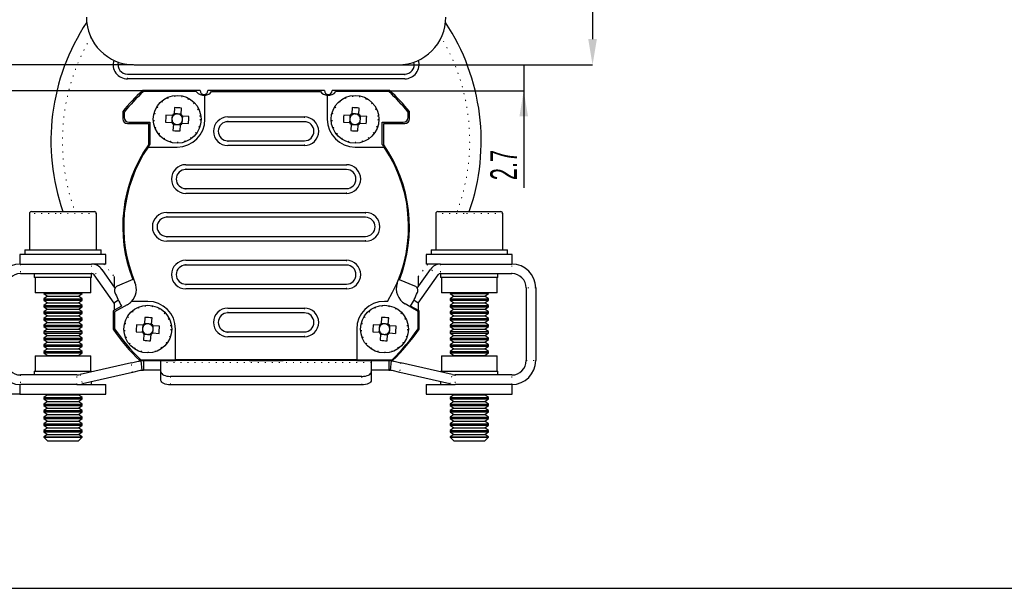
# Model space of a CAD drawing. Header units: millimetres. Extents: x 113 to 1343, y 162 to 690.
# Tile 33 of 46: x 598 to 701, y 458 to 518. Entities that reach past the tile are written whole.
import ezdxf

# ---------------------------------------------------------------- set-up
doc = ezdxf.new("R2010")
doc.units = ezdxf.units.MM
doc.header["$PDSIZE"] = -1
doc.linetypes.add('DOT2', pattern=[0.635, 0, -0.635])
doc.layers.add('LINEE_SOTTILI', color=7, linetype='Continuous')
doc.styles.add('SLDTEXTSTYLE2', font='TXT', dxfattribs={"width": 0.605})
doc.dimstyles.new('SLDDIMSTYLE0', dxfattribs={"dimtxt": 2.8, "dimasz": 2.7, "dimexe": 0, "dimexo": 0.0625, "dimgap": 0.7, "dimtad": 1, "dimrnd": 1e-09, "dimzin": 12, "dimdsep": 46, "dimtxsty": 'SLDTEXTSTYLE2', "dimsah": 1, "dimcen": 0.09, "dimadec": 0, "dimazin": 3, "dimtfac": 1, "dimtdec": 3, "dimtofl": 0, "dimtmove": 0, "dimatfit": 3, "dimfxl": 1, "dimfrac": 2, "dimtolj": 1, "dimtzin": 12, "dimarcsym": 0})
doc.dimstyles.new('SLDDIMSTYLE1', dxfattribs={"dimtxt": 2.8, "dimasz": 2.7, "dimexe": 0, "dimexo": 0.0625, "dimgap": 0.7, "dimtad": 1, "dimlfac": 1.2, "dimrnd": 1e-09, "dimzin": 12, "dimdsep": 46, "dimtxsty": 'SLDTEXTSTYLE2', "dimsah": 1, "dimcen": 0.09, "dimadec": 0, "dimazin": 3, "dimtfac": 1, "dimtdec": 3, "dimtofl": 0, "dimtmove": 0, "dimatfit": 3, "dimfxl": 1, "dimfrac": 2, "dimtolj": 1, "dimtzin": 12, "dimarcsym": 0})
doc.dimstyles.new('SLDDIMSTYLE4', dxfattribs={"dimtxt": 2.8, "dimasz": 2.7, "dimexe": 0, "dimexo": 0.0625, "dimgap": 0.7, "dimtad": 1, "dimrnd": 1e-09, "dimzin": 12, "dimdsep": 46, "dimtxsty": 'SLDTEXTSTYLE2', "dimblk1": 'NONE', "dimsah": 1, "dimcen": 0, "dimadec": 0, "dimazin": 3, "dimtfac": 1, "dimtdec": 3, "dimtmove": 0, "dimatfit": 3, "dimldrblk": 'NONE', "dimfxl": 1, "dimfrac": 2, "dimtolj": 1, "dimtzin": 12, "dimarcsym": 0})

# ---------------------------------------------------------------- blocks, each defined once
blk = doc.blocks.new('*D345')
at = {"layer": 'Defpoints', "color": 0}
for p in [(588.5, 510.35), (610.92, 510.35), (598.11, 478.6)]:
    blk.add_point(p, dxfattribs=at)
at = {"layer": 'LINEE_SOTTILI', "color": 0, "lineweight": -2}
for p, q in [((610.85, 510.35), (588.5, 510.35)), ((588.5, 481.3), (588.5, 507.65)), ((598.05, 478.6), (588.5, 478.6))]:
    blk.add_line(p, q, dxfattribs=at)
at = {"layer": 'LINEE_SOTTILI', "color": 0}
for points in [[(588.95, 507.65), (588.05, 507.65), (588.5, 510.35)], [(588.05, 481.3), (588.95, 481.3), (588.5, 478.6)]]:
    blk.add_solid(points, dxfattribs=at)
at = {"layer": 'LINEE_SOTTILI', "color": 0, "insert": (585, 494.48), "char_height": 2.8, "attachment_point": 2, "rotation": 90, "style": 'SLDTEXTSTYLE2'}
blk.add_mtext('\\A1;31.75', dxfattribs=at)
blk = doc.blocks.new('*D346')
at = {"layer": 'Defpoints', "color": 0}
for p in [(588.5, 545.05), (610.06, 545.05), (610.06, 513.05)]:
    blk.add_point(p, dxfattribs=at)
at = {"layer": 'LINEE_SOTTILI', "color": 0, "lineweight": -2}
for p, q in [((610, 545.05), (588.5, 545.05)), ((588.5, 515.75), (588.5, 542.35)), ((610, 513.05), (588.5, 513.05))]:
    blk.add_line(p, q, dxfattribs=at)
at = {"layer": 'LINEE_SOTTILI', "color": 0}
for points in [[(588.95, 542.35), (588.05, 542.35), (588.5, 545.05)], [(588.05, 515.75), (588.95, 515.75), (588.5, 513.05)]]:
    blk.add_solid(points, dxfattribs=at)
at = {"layer": 'LINEE_SOTTILI', "color": 0, "insert": (585, 529.05), "char_height": 2.8, "attachment_point": 2, "rotation": 90, "style": 'SLDTEXTSTYLE2'}
blk.add_mtext('\\A1;32', dxfattribs=at)
blk = doc.blocks.new('*D353')
at = {"layer": 'Defpoints', "color": 0}
for p in [(640.51, 529.25), (637.66, 513.05), (658, 513.05)]:
    blk.add_point(p, dxfattribs=at)
at = {"layer": 'LINEE_SOTTILI', "color": 0, "lineweight": -2}
for p, q in [((640.57, 529.25), (658, 529.25)), ((658, 526.55), (658, 515.75)), ((637.72, 513.05), (658, 513.05))]:
    blk.add_line(p, q, dxfattribs=at)
at = {"layer": 'LINEE_SOTTILI', "color": 0}
for points in [[(658.45, 526.55), (657.55, 526.55), (658, 529.25)], [(657.55, 515.75), (658.45, 515.75), (658, 513.05)]]:
    blk.add_solid(points, dxfattribs=at)
at = {"layer": 'LINEE_SOTTILI', "color": 0, "insert": (654.5, 521.15), "char_height": 2.8, "attachment_point": 2, "rotation": 90, "style": 'SLDTEXTSTYLE2'}
blk.add_mtext('\\A1;16.2', dxfattribs=at)
blk = doc.blocks.new('*D354')
at = {"layer": 'Defpoints', "color": 0}
for p in [(637.66, 513.05), (636.8, 510.35), (650.8, 510.35)]:
    blk.add_point(p, dxfattribs=at)
at = {"layer": 'LINEE_SOTTILI', "color": 0, "lineweight": -2}
for p, q in [((637.72, 513.05), (650.8, 513.05)), ((650.8, 513.05), (650.8, 510.35)), ((636.86, 510.35), (650.8, 510.35)), ((650.8, 510.35), (650.8, 500.17)), ((650.8, 507.65), (650.8, 504.95))]:
    blk.add_line(p, q, dxfattribs=at)
at = {"layer": 'LINEE_SOTTILI', "color": 0}
blk.add_solid([(651.25, 507.65), (650.35, 507.65), (650.8, 510.35)], dxfattribs=at)
at = {"layer": 'LINEE_SOTTILI', "color": 0, "insert": (647.3, 502.56), "char_height": 2.8, "attachment_point": 2, "rotation": 90, "style": 'SLDTEXTSTYLE2'}
blk.add_mtext('\\A1;2.7', dxfattribs=at)
blk = doc.blocks.new('_None')

msp = doc.modelspace()

# ---------------------------------------------------------------- linework, layer by layer
at = {"color": 7, "linetype": 'Continuous', "lineweight": 25}
for p, q in [((610.058, 513.054), (637.658, 513.054)), ((609.353, 512.084), (638.353, 512.084)), ((638.353, 511.584), (609.353, 511.584)), ((616.958, 510.354), (610.916, 510.354)), ((616.558, 510.254), (611.029, 510.254)), ((617.458, 507.354), (617.458, 509.859)), ((629.958, 510.354), (617.758, 510.354)), ((618.158, 510.254), (629.558, 510.254)), ((630.258, 509.859), (630.258, 507.354)), ((636.8, 510.354), (630.758, 510.354)), ((636.687, 510.254), (631.158, 510.254)), ((608.858, 508.169), (608.858, 507.404)), ((609.008, 508.116), (609.008, 507.554)), ((614.039, 507.757), (613.384, 507.799)), ((614.03, 507.758), (614.011, 507.454)), ((614.264, 508.574), (614.223, 507.919)), ((614.527, 507.909), (614.224, 507.928)), ((614.962, 507.882), (614.658, 507.901)), ((614.962, 507.873), (615.003, 508.528)), ((632.639, 507.757), (631.984, 507.799)), ((632.63, 507.758), (632.611, 507.454)), ((632.864, 508.574), (632.823, 507.919)), ((633.127, 507.909), (632.824, 507.928)), ((633.562, 507.882), (633.258, 507.901)), ((633.562, 507.873), (633.603, 508.528)), ((638.708, 507.554), (638.708, 508.116)), ((638.858, 507.404), (638.858, 508.169)), ((609.358, 506.904), (611.558, 506.904)), ((609.508, 507.054), (611.708, 507.054)), ((611.558, 506.904), (611.558, 504.689)), ((611.708, 507.054), (611.708, 504.729)), ((613.338, 507.06), (613.993, 507.019)), ((614.003, 507.323), (613.984, 507.019)), ((614.155, 506.835), (614.113, 506.18)), ((614.154, 506.826), (614.458, 506.807)), ((614.589, 506.799), (614.893, 506.78)), ((614.852, 506.134), (614.893, 506.789)), ((615.077, 506.95), (615.732, 506.909)), ((615.086, 506.95), (615.105, 507.254)), ((615.113, 507.385), (615.132, 507.688)), ((615.778, 507.648), (615.123, 507.689)), ((619.858, 507.604), (627.858, 507.604)), ((627.858, 507.104), (619.858, 507.104)), ((631.938, 507.06), (632.593, 507.019)), ((632.603, 507.323), (632.584, 507.019)), ((632.755, 506.835), (632.713, 506.18)), ((632.754, 506.826), (633.058, 506.807)), ((633.189, 506.799), (633.493, 506.78)), ((633.452, 506.134), (633.493, 506.789)), ((633.677, 506.95), (634.332, 506.909)), ((633.686, 506.95), (633.705, 507.254)), ((633.713, 507.385), (633.732, 507.688)), ((634.378, 507.648), (633.723, 507.689)), ((636.008, 507.054), (638.208, 507.054)), ((636.008, 504.729), (636.008, 507.054)), ((636.158, 506.904), (638.358, 506.904)), ((636.158, 504.689), (636.158, 506.904)), ((619.858, 505.104), (627.858, 505.104)), ((611.518, 504.454), (614.558, 504.454)), ((627.858, 504.604), (619.858, 504.604)), ((633.158, 504.454), (636.199, 504.454)), ((615.458, 502.604), (632.258, 502.604)), ((632.258, 502.104), (615.458, 502.104)), ((615.458, 500.104), (632.258, 500.104)), ((632.258, 499.604), (615.458, 499.604)), ((599.108, 497.504), (599.108, 493.704)), ((599.308, 497.704), (601.951, 497.704)), ((601.951, 497.704), (605.908, 497.704)), ((606.108, 493.704), (606.108, 497.504)), ((613.458, 497.604), (634.258, 497.604)), ((641.608, 497.504), (641.608, 493.704)), ((641.808, 497.704), (644.601, 497.704)), ((644.601, 497.704), (648.408, 497.704)), ((648.608, 493.704), (648.608, 497.504)), ((634.258, 497.104), (613.458, 497.104)), ((613.458, 495.104), (634.258, 495.104)), ((634.258, 494.604), (613.458, 494.604)), ((598.608, 493.704), (598.608, 493.204)), ((598.608, 493.704), (606.608, 493.704)), ((606.608, 493.204), (606.608, 493.704)), ((641.108, 493.704), (641.108, 493.204)), ((641.108, 493.704), (649.108, 493.704)), ((649.108, 493.204), (649.108, 493.704)), ((598.108, 493.204), (598.108, 492.204)), ((607.108, 493.204), (598.108, 493.204)), ((607.108, 492.204), (607.108, 493.204)), ((615.458, 492.604), (632.258, 492.604)), ((640.608, 493.204), (640.608, 492.204)), ((649.608, 493.204), (640.608, 493.204)), ((649.608, 492.204), (649.608, 493.204)), ((598.158, 492.204), (598.108, 492.204)), ((598.158, 492.204), (605.61, 492.204)), ((607.108, 492.204), (605.649, 492.204)), ((606.675, 491.65), (608.048, 489.687)), ((632.258, 492.104), (615.458, 492.104)), ((639.662, 489.679), (641.042, 491.65)), ((642.057, 492.204), (640.608, 492.204)), ((642.107, 492.204), (649.558, 492.204)), ((649.608, 492.204), (649.558, 492.204)), ((598.158, 491.204), (605.61, 491.204)), ((599.608, 491.204), (599.608, 490.804)), ((605.608, 490.804), (599.608, 490.804)), ((599.708, 490.804), (599.708, 489.204)), ((605.508, 489.204), (605.508, 490.804)), ((605.608, 490.804), (605.608, 491.204)), ((605.855, 491.076), (607.939, 488.1)), ((607.953, 490.911), (607.953, 489.824)), ((609.907, 490.594), (608.292, 489.908)), ((639.41, 489.902), (637.791, 490.548)), ((639.753, 490.911), (639.753, 489.809)), ((639.777, 488.1), (641.861, 491.076)), ((642.107, 491.204), (649.558, 491.204)), ((642.108, 491.204), (642.108, 490.804)), ((648.108, 490.804), (642.108, 490.804)), ((642.208, 490.804), (642.208, 489.204)), ((648.008, 489.204), (648.008, 490.804)), ((648.108, 490.804), (648.108, 491.204)), ((605.508, 489.204), (599.708, 489.204)), ((600.608, 489.204), (600.608, 489.123)), ((604.608, 489.123), (604.608, 489.204)), ((615.458, 490.104), (632.258, 490.104)), ((632.258, 489.604), (615.458, 489.604)), ((648.008, 489.204), (642.208, 489.204)), ((643.108, 489.204), (643.108, 489.123)), ((647.108, 489.123), (647.108, 489.204)), ((651.058, 489.704), (651.058, 482.104)), ((652.058, 489.704), (652.058, 482.104)), ((600.608, 489.123), (600.998, 488.85)), ((600.608, 489.123), (604.608, 489.123)), ((600.998, 488.85), (600.608, 488.577)), ((600.608, 488.577), (600.608, 488.435)), ((600.608, 488.577), (604.608, 488.577)), ((600.608, 488.435), (600.998, 488.162)), ((600.608, 488.435), (604.608, 488.435)), ((600.998, 488.162), (600.608, 487.889)), ((600.998, 488.85), (604.218, 488.85)), ((600.998, 488.162), (604.218, 488.162)), ((604.218, 488.85), (604.608, 489.123)), ((604.608, 488.577), (604.218, 488.85)), ((604.218, 488.162), (604.608, 488.435)), ((604.608, 487.889), (604.218, 488.162)), ((604.608, 488.435), (604.608, 488.577)), ((608.409, 488.43), (607.939, 488.1)), ((611.483, 488.304), (609.792, 488.304)), ((636.553, 488.304), (636.233, 488.304)), ((639.777, 488.1), (639.307, 488.43)), ((643.108, 489.123), (643.498, 488.85)), ((643.108, 489.123), (647.108, 489.123)), ((643.498, 488.85), (643.108, 488.577)), ((643.108, 488.577), (643.108, 488.435)), ((643.108, 488.577), (647.108, 488.577)), ((643.108, 488.435), (643.498, 488.162)), ((643.108, 488.435), (647.108, 488.435)), ((643.498, 488.162), (643.108, 487.889)), ((643.498, 488.85), (646.718, 488.85)), ((643.498, 488.162), (646.718, 488.162)), ((646.718, 488.85), (647.108, 489.123)), ((647.108, 488.577), (646.718, 488.85)), ((646.718, 488.162), (647.108, 488.435)), ((647.108, 487.889), (646.718, 488.162)), ((647.108, 488.435), (647.108, 488.577)), ((600.608, 487.889), (600.608, 487.746)), ((600.608, 487.889), (604.608, 487.889)), ((600.608, 487.746), (600.998, 487.473)), ((600.608, 487.746), (604.608, 487.746)), ((600.998, 487.473), (600.608, 487.2)), ((600.608, 487.2), (600.608, 487.058)), ((600.608, 487.2), (604.608, 487.2)), ((600.998, 487.473), (604.218, 487.473)), ((604.218, 487.473), (604.608, 487.746)), ((604.608, 487.2), (604.218, 487.473)), ((604.608, 487.746), (604.608, 487.889)), ((604.608, 487.058), (604.608, 487.2)), ((608.733, 487.81), (607.858, 487.305)), ((607.858, 487.305), (607.858, 485.401)), ((607.953, 488.11), (607.953, 487.36)), ((609.329, 487.943), (608.008, 487.216)), ((608.008, 487.216), (608.008, 485.446)), ((619.858, 487.604), (627.858, 487.604)), ((627.858, 487.104), (619.858, 487.104)), ((639.758, 487.247), (638.387, 488.039)), ((639.858, 487.305), (638.973, 487.792)), ((639.753, 488.117), (639.753, 487.363)), ((639.758, 485.431), (639.758, 487.247)), ((639.858, 485.401), (639.858, 487.305)), ((643.108, 487.889), (643.108, 487.746)), ((643.108, 487.889), (647.108, 487.889)), ((643.108, 487.746), (643.498, 487.473)), ((643.108, 487.746), (647.108, 487.746)), ((643.498, 487.473), (643.108, 487.2)), ((643.108, 487.2), (643.108, 487.058)), ((643.108, 487.2), (647.108, 487.2)), ((643.498, 487.473), (646.718, 487.473)), ((646.718, 487.473), (647.108, 487.746)), ((647.108, 487.2), (646.718, 487.473)), ((647.108, 487.746), (647.108, 487.889)), ((647.108, 487.058), (647.108, 487.2)), ((600.608, 487.058), (600.998, 486.785)), ((600.608, 487.058), (604.608, 487.058)), ((600.998, 486.785), (600.608, 486.512)), ((600.608, 486.512), (600.608, 486.369)), ((600.608, 486.512), (604.608, 486.512)), ((600.608, 486.369), (600.998, 486.096)), ((600.608, 486.369), (604.608, 486.369)), ((600.998, 486.096), (600.608, 485.823)), ((600.998, 486.785), (604.218, 486.785)), ((600.998, 486.096), (604.218, 486.096)), ((604.218, 486.785), (604.608, 487.058)), ((604.608, 486.512), (604.218, 486.785)), ((604.218, 486.096), (604.608, 486.369)), ((604.608, 485.823), (604.218, 486.096)), ((604.608, 486.369), (604.608, 486.512)), ((611.189, 486.624), (611.148, 485.969)), ((611.887, 485.923), (611.928, 486.578)), ((635.939, 486.624), (635.898, 485.969)), ((636.637, 485.923), (636.678, 486.578)), ((643.108, 487.058), (643.498, 486.785)), ((643.108, 487.058), (647.108, 487.058)), ((643.498, 486.785), (643.108, 486.512)), ((643.108, 486.512), (643.108, 486.369)), ((643.108, 486.512), (647.108, 486.512)), ((643.108, 486.369), (643.498, 486.096)), ((643.108, 486.369), (647.108, 486.369)), ((643.498, 486.096), (643.108, 485.823)), ((643.498, 486.785), (646.718, 486.785)), ((643.498, 486.096), (646.718, 486.096)), ((646.718, 486.785), (647.108, 487.058)), ((647.108, 486.512), (646.718, 486.785)), ((646.718, 486.096), (647.108, 486.369)), ((647.108, 485.823), (646.718, 486.096)), ((647.108, 486.369), (647.108, 486.512)), ((600.608, 485.823), (600.608, 485.681)), ((600.608, 485.823), (604.608, 485.823)), ((600.608, 485.681), (600.998, 485.408)), ((600.608, 485.681), (604.608, 485.681)), ((600.998, 485.408), (600.608, 485.135)), ((600.608, 485.135), (600.608, 484.992)), ((600.608, 485.135), (604.608, 485.135)), ((600.998, 485.408), (604.218, 485.408)), ((604.218, 485.408), (604.608, 485.681)), ((604.608, 485.135), (604.218, 485.408)), ((604.608, 485.681), (604.608, 485.823)), ((604.608, 484.992), (604.608, 485.135)), ((610.263, 485.11), (610.918, 485.069)), ((610.964, 485.807), (610.309, 485.849)), ((610.928, 485.373), (610.909, 485.069)), ((610.955, 485.808), (610.936, 485.504)), ((611.452, 485.959), (611.149, 485.978)), ((611.887, 485.932), (611.583, 485.951)), ((612.011, 485), (612.03, 485.304)), ((612.038, 485.435), (612.057, 485.738)), ((612.703, 485.698), (612.048, 485.739)), ((614.383, 482.204), (614.383, 485.404)), ((619.858, 485.104), (627.858, 485.104)), ((633.333, 485.404), (633.333, 482.204)), ((635.013, 485.11), (635.668, 485.069)), ((635.714, 485.807), (635.059, 485.849)), ((635.678, 485.373), (635.659, 485.069)), ((635.705, 485.808), (635.686, 485.504)), ((636.202, 485.959), (635.899, 485.978)), ((636.637, 485.932), (636.333, 485.951)), ((636.761, 485), (636.78, 485.304)), ((636.788, 485.435), (636.807, 485.738)), ((637.453, 485.698), (636.798, 485.739)), ((643.108, 485.823), (643.108, 485.681)), ((643.108, 485.823), (647.108, 485.823)), ((643.108, 485.681), (643.498, 485.408)), ((643.108, 485.681), (647.108, 485.681)), ((643.498, 485.408), (643.108, 485.135)), ((643.108, 485.135), (643.108, 484.992)), ((643.108, 485.135), (647.108, 485.135)), ((643.498, 485.408), (646.718, 485.408)), ((646.718, 485.408), (647.108, 485.681)), ((647.108, 485.135), (646.718, 485.408)), ((647.108, 485.681), (647.108, 485.823)), ((647.108, 484.992), (647.108, 485.135)), ((600.608, 484.992), (600.998, 484.719)), ((600.608, 484.992), (604.608, 484.992)), ((600.998, 484.719), (600.608, 484.446)), ((600.608, 484.446), (600.608, 484.304)), ((600.608, 484.446), (604.608, 484.446)), ((600.608, 484.304), (600.998, 484.031)), ((600.608, 484.304), (604.608, 484.304)), ((600.998, 484.031), (600.608, 483.758)), ((600.998, 484.719), (604.218, 484.719)), ((600.998, 484.031), (604.218, 484.031)), ((604.218, 484.719), (604.608, 484.992)), ((604.608, 484.446), (604.218, 484.719)), ((604.218, 484.031), (604.608, 484.304)), ((604.608, 483.758), (604.218, 484.031)), ((604.608, 484.304), (604.608, 484.446)), ((611.08, 484.885), (611.038, 484.23)), ((611.079, 484.876), (611.383, 484.857)), ((611.514, 484.849), (611.818, 484.83)), ((611.777, 484.184), (611.818, 484.839)), ((612.002, 485), (612.657, 484.959)), ((627.858, 484.604), (619.858, 484.604)), ((635.83, 484.885), (635.788, 484.23)), ((635.829, 484.876), (636.133, 484.857)), ((636.264, 484.849), (636.568, 484.83)), ((636.527, 484.184), (636.568, 484.839)), ((636.752, 485), (637.407, 484.959)), ((643.108, 484.992), (643.498, 484.719)), ((643.108, 484.992), (647.108, 484.992)), ((643.498, 484.719), (643.108, 484.446)), ((643.108, 484.446), (643.108, 484.304)), ((643.108, 484.446), (647.108, 484.446)), ((643.108, 484.304), (643.498, 484.031)), ((643.108, 484.304), (647.108, 484.304)), ((643.498, 484.031), (643.108, 483.758)), ((643.498, 484.719), (646.718, 484.719)), ((643.498, 484.031), (646.718, 484.031)), ((646.718, 484.719), (647.108, 484.992)), ((647.108, 484.446), (646.718, 484.719)), ((646.718, 484.031), (647.108, 484.304)), ((647.108, 483.758), (646.718, 484.031)), ((647.108, 484.304), (647.108, 484.446)), ((600.608, 483.758), (600.608, 483.615)), ((600.608, 483.758), (604.608, 483.758)), ((600.608, 483.615), (600.998, 483.342)), ((600.608, 483.615), (604.608, 483.615)), ((600.998, 483.342), (600.608, 483.069)), ((600.608, 483.069), (600.608, 482.927)), ((600.608, 483.069), (604.608, 483.069)), ((600.998, 483.342), (604.218, 483.342)), ((604.218, 483.342), (604.608, 483.615)), ((604.608, 483.069), (604.218, 483.342)), ((604.608, 483.615), (604.608, 483.758)), ((604.608, 482.927), (604.608, 483.069)), ((643.108, 483.758), (643.108, 483.615)), ((643.108, 483.758), (647.108, 483.758)), ((643.108, 483.615), (643.498, 483.342)), ((643.108, 483.615), (647.108, 483.615)), ((643.498, 483.342), (643.108, 483.069)), ((643.108, 483.069), (643.108, 482.927)), ((643.108, 483.069), (647.108, 483.069)), ((643.498, 483.342), (646.718, 483.342)), ((646.718, 483.342), (647.108, 483.615)), ((647.108, 483.069), (646.718, 483.342)), ((647.108, 483.615), (647.108, 483.758)), ((647.108, 482.927), (647.108, 483.069)), ((599.708, 482.604), (599.708, 481.004)), ((599.708, 482.604), (605.508, 482.604)), ((600.608, 482.927), (600.998, 482.654)), ((600.608, 482.927), (604.608, 482.927)), ((600.998, 482.654), (600.927, 482.604)), ((600.998, 482.654), (604.218, 482.654)), ((604.218, 482.654), (604.608, 482.927)), ((604.29, 482.604), (604.218, 482.654)), ((605.508, 481.004), (605.508, 482.604)), ((609.762, 481.877), (610.467, 482.04)), ((610.646, 482.104), (614.358, 482.104)), ((610.744, 482.088), (610.858, 481.094)), ((610.759, 482.204), (614.383, 482.204)), ((611.029, 482.104), (611.029, 481.104)), ((612.858, 481.901), (612.858, 482.085)), ((614.358, 482.104), (614.458, 482.204)), ((622.108, 482.104), (614.358, 482.104)), ((633.333, 482.204), (614.383, 482.204)), ((622.008, 482.204), (622.108, 482.104)), ((622.108, 482.104), (625.608, 482.104)), ((625.608, 482.104), (625.708, 482.204)), ((633.358, 482.104), (625.608, 482.104)), ((633.258, 482.204), (633.358, 482.104)), ((633.333, 482.204), (637.031, 482.204)), ((633.358, 482.104), (637.07, 482.104)), ((634.858, 482.085), (634.858, 481.901)), ((636.687, 482.104), (636.687, 481.104)), ((636.858, 481.094), (636.972, 482.088)), ((637.25, 482.04), (637.954, 481.877)), ((642.208, 482.604), (642.208, 481.004)), ((642.208, 482.604), (648.008, 482.604)), ((643.108, 482.927), (643.498, 482.654)), ((643.108, 482.927), (647.108, 482.927)), ((643.498, 482.654), (643.427, 482.604)), ((643.498, 482.654), (646.718, 482.654)), ((646.718, 482.654), (647.108, 482.927)), ((646.79, 482.604), (646.718, 482.654)), ((648.008, 481.004), (648.008, 482.604)), ((599.608, 481.004), (599.608, 480.604)), ((599.608, 481.004), (605.608, 481.004)), ((609.762, 481.877), (604.414, 480.642)), ((605.608, 480.918), (605.608, 481.004)), ((610.692, 481.065), (609.876, 480.877)), ((612.841, 481.104), (611.029, 481.104)), ((612.858, 480.924), (612.858, 481.901)), ((612.858, 480.041), (612.858, 480.924)), ((634.858, 481.901), (634.858, 480.924)), ((634.858, 480.924), (634.858, 480.041)), ((636.687, 481.104), (634.875, 481.104)), ((637.84, 480.877), (637.025, 481.065)), ((643.303, 480.642), (637.954, 481.877)), ((642.108, 481.004), (642.108, 480.918)), ((642.108, 481.004), (648.108, 481.004)), ((648.108, 480.604), (648.108, 481.004)), ((604.076, 480.604), (598.158, 480.604)), ((609.876, 480.877), (604.638, 479.668)), ((633.858, 480.455), (613.858, 480.455)), ((643.078, 479.668), (637.84, 480.877)), ((649.558, 480.604), (643.64, 480.604)), ((598.108, 479.604), (598.108, 478.604)), ((598.108, 479.604), (598.158, 479.604)), ((604.076, 479.604), (598.158, 479.604)), ((604.076, 479.604), (607.108, 479.604)), ((605.608, 479.604), (605.608, 479.892)), ((607.108, 478.604), (607.108, 479.604)), ((633.858, 479.572), (613.858, 479.572)), ((640.608, 479.604), (640.608, 478.604)), ((640.608, 479.604), (643.64, 479.604)), ((642.108, 479.892), (642.108, 479.604)), ((649.558, 479.604), (643.64, 479.604)), ((649.558, 479.604), (649.608, 479.604)), ((649.608, 478.604), (649.608, 479.604)), ((598.108, 478.604), (607.108, 478.604)), ((600.998, 478.523), (600.608, 478.25)), ((600.608, 478.25), (600.608, 478.108)), ((600.608, 478.25), (604.608, 478.25)), ((600.608, 478.108), (600.998, 477.835)), ((600.608, 478.108), (604.608, 478.108)), ((600.998, 477.835), (600.608, 477.562)), ((600.883, 478.604), (600.998, 478.523)), ((600.998, 478.523), (604.218, 478.523)), ((600.998, 477.835), (604.218, 477.835)), ((604.218, 478.523), (604.333, 478.604)), ((604.608, 478.25), (604.218, 478.523)), ((604.218, 477.835), (604.608, 478.108)), ((604.608, 477.562), (604.218, 477.835)), ((604.608, 478.108), (604.608, 478.25)), ((640.608, 478.604), (649.608, 478.604)), ((643.498, 478.523), (643.108, 478.25)), ((643.108, 478.25), (643.108, 478.108)), ((643.108, 478.25), (647.108, 478.25)), ((643.108, 478.108), (643.498, 477.835)), ((643.108, 478.108), (647.108, 478.108)), ((643.498, 477.835), (643.108, 477.562)), ((643.383, 478.604), (643.498, 478.523)), ((643.498, 478.523), (646.718, 478.523)), ((643.498, 477.835), (646.718, 477.835)), ((646.718, 478.523), (646.833, 478.604)), ((647.108, 478.25), (646.718, 478.523)), ((646.718, 477.835), (647.108, 478.108)), ((647.108, 477.562), (646.718, 477.835)), ((647.108, 478.108), (647.108, 478.25)), ((600.608, 477.562), (600.608, 477.419)), ((600.608, 477.562), (604.608, 477.562)), ((600.608, 477.419), (600.998, 477.146)), ((600.608, 477.419), (604.608, 477.419)), ((600.998, 477.146), (600.608, 476.873)), ((600.608, 476.873), (600.608, 476.731)), ((600.608, 476.873), (604.608, 476.873)), ((600.998, 477.146), (604.218, 477.146)), ((604.218, 477.146), (604.608, 477.419)), ((604.608, 476.873), (604.218, 477.146)), ((604.608, 477.419), (604.608, 477.562)), ((604.608, 476.731), (604.608, 476.873)), ((643.108, 477.562), (643.108, 477.419)), ((643.108, 477.562), (647.108, 477.562)), ((643.108, 477.419), (643.498, 477.146)), ((643.108, 477.419), (647.108, 477.419)), ((643.498, 477.146), (643.108, 476.873)), ((643.108, 476.873), (643.108, 476.731)), ((643.108, 476.873), (647.108, 476.873)), ((643.498, 477.146), (646.718, 477.146)), ((646.718, 477.146), (647.108, 477.419)), ((647.108, 476.873), (646.718, 477.146)), ((647.108, 477.419), (647.108, 477.562)), ((647.108, 476.731), (647.108, 476.873)), ((600.608, 476.731), (600.998, 476.458)), ((600.608, 476.731), (604.608, 476.731)), ((600.998, 476.458), (600.608, 476.185)), ((600.608, 476.185), (600.608, 476.042)), ((600.608, 476.185), (604.608, 476.185)), ((600.608, 476.042), (600.998, 475.769)), ((600.608, 476.042), (604.608, 476.042)), ((600.998, 476.458), (604.218, 476.458)), ((604.218, 476.458), (604.608, 476.731)), ((604.608, 476.185), (604.218, 476.458)), ((604.218, 475.769), (604.608, 476.042)), ((604.608, 476.042), (604.608, 476.185)), ((643.108, 476.731), (643.498, 476.458)), ((643.108, 476.731), (647.108, 476.731)), ((643.498, 476.458), (643.108, 476.185)), ((643.108, 476.185), (643.108, 476.042)), ((643.108, 476.185), (647.108, 476.185)), ((643.108, 476.042), (643.498, 475.769)), ((643.108, 476.042), (647.108, 476.042)), ((643.498, 476.458), (646.718, 476.458)), ((646.718, 476.458), (647.108, 476.731)), ((647.108, 476.185), (646.718, 476.458)), ((646.718, 475.769), (647.108, 476.042)), ((647.108, 476.042), (647.108, 476.185)), ((600.998, 475.769), (600.608, 475.496)), ((600.608, 475.496), (600.608, 475.354)), ((600.608, 475.496), (604.608, 475.496)), ((600.608, 475.354), (600.998, 475.081)), ((600.608, 475.354), (604.608, 475.354)), ((600.998, 475.081), (600.608, 474.808)), ((600.608, 474.808), (600.608, 474.665)), ((600.608, 474.808), (604.608, 474.808)), ((600.998, 475.769), (604.218, 475.769)), ((600.998, 475.081), (604.218, 475.081)), ((604.608, 475.496), (604.218, 475.769)), ((604.218, 475.081), (604.608, 475.354)), ((604.608, 474.808), (604.218, 475.081)), ((604.608, 475.354), (604.608, 475.496)), ((604.608, 474.665), (604.608, 474.808)), ((643.498, 475.769), (643.108, 475.496)), ((643.108, 475.496), (643.108, 475.354)), ((643.108, 475.496), (647.108, 475.496)), ((643.108, 475.354), (643.498, 475.081)), ((643.108, 475.354), (647.108, 475.354)), ((643.498, 475.081), (643.108, 474.808)), ((643.108, 474.808), (643.108, 474.665)), ((643.108, 474.808), (647.108, 474.808)), ((643.498, 475.769), (646.718, 475.769)), ((643.498, 475.081), (646.718, 475.081)), ((647.108, 475.496), (646.718, 475.769)), ((646.718, 475.081), (647.108, 475.354)), ((647.108, 474.808), (646.718, 475.081)), ((647.108, 475.354), (647.108, 475.496)), ((647.108, 474.665), (647.108, 474.808)), ((600.608, 474.665), (600.998, 474.392)), ((600.608, 474.665), (604.608, 474.665)), ((600.998, 474.392), (600.608, 474.119)), ((600.608, 474.119), (600.608, 474.094)), ((600.608, 474.119), (604.608, 474.119)), ((600.608, 474.094), (600.998, 473.704)), ((600.608, 474.094), (602.21, 474.094)), ((600.998, 474.392), (604.218, 474.392)), ((602.21, 474.094), (604.608, 474.094)), ((604.218, 474.392), (604.608, 474.665)), ((604.608, 474.119), (604.218, 474.392)), ((604.218, 473.704), (604.608, 474.094)), ((604.608, 474.094), (604.608, 474.119)), ((643.108, 474.665), (643.498, 474.392)), ((643.108, 474.665), (647.108, 474.665)), ((643.498, 474.392), (643.108, 474.119)), ((643.108, 474.119), (643.108, 474.094)), ((643.108, 474.119), (647.108, 474.119)), ((643.108, 474.094), (643.498, 473.704)), ((643.108, 474.094), (644.801, 474.094)), ((643.498, 474.392), (646.718, 474.392)), ((644.801, 474.094), (647.108, 474.094)), ((646.718, 474.392), (647.108, 474.665)), ((647.108, 474.119), (646.718, 474.392)), ((646.718, 473.704), (647.108, 474.094)), ((647.108, 474.094), (647.108, 474.119)), ((600.998, 473.704), (602.287, 473.704)), ((602.287, 473.704), (604.218, 473.704)), ((643.498, 473.704), (644.861, 473.704)), ((644.861, 473.704), (646.718, 473.704))]:
    msp.add_line(p, q, dxfattribs=at)
at = {"color": 7, "linetype": 'DOT2', "lineweight": 18}
for p, q in [((609.353, 511.584), (609.353, 512.084)), ((638.353, 512.084), (638.353, 511.584)), ((619.858, 507.104), (619.858, 507.604)), ((627.858, 507.604), (627.858, 507.104)), ((619.858, 505.104), (619.858, 504.604)), ((627.858, 504.604), (627.858, 505.104)), ((615.458, 502.104), (615.458, 502.604)), ((632.258, 502.604), (632.258, 502.104)), ((615.458, 500.104), (615.458, 499.604)), ((632.258, 499.604), (632.258, 500.104)), ((601.911, 497.504), (599.108, 497.504)), ((606.108, 497.504), (601.911, 497.504)), ((613.458, 497.104), (613.458, 497.604)), ((634.258, 497.604), (634.258, 497.104)), ((644.571, 497.504), (641.608, 497.504)), ((648.608, 497.504), (644.571, 497.504)), ((613.458, 495.104), (613.458, 494.604)), ((634.258, 494.604), (634.258, 495.104)), ((615.458, 492.104), (615.458, 492.604)), ((632.258, 492.604), (632.258, 492.104)), ((598.158, 492.204), (598.158, 491.204)), ((605.61, 491.204), (605.61, 492.204)), ((606.675, 491.65), (605.855, 491.076)), ((606.889, 492.204), (607.953, 490.911)), ((639.753, 490.911), (640.818, 492.204)), ((641.861, 491.076), (641.042, 491.65)), ((642.107, 492.204), (642.107, 491.204)), ((649.558, 491.204), (649.558, 492.204)), ((615.458, 490.104), (615.458, 489.604)), ((632.258, 489.604), (632.258, 490.104)), ((652.058, 489.704), (651.058, 489.704)), ((619.858, 487.104), (619.858, 487.604)), ((627.858, 487.604), (627.858, 487.104)), ((619.858, 485.104), (619.858, 484.604)), ((627.858, 484.604), (627.858, 485.104)), ((651.058, 482.104), (652.058, 482.104)), ((609.876, 480.877), (609.762, 481.877)), ((634.858, 481.901), (612.858, 481.901)), ((637.954, 481.877), (637.84, 480.877)), ((598.158, 480.604), (598.158, 479.604)), ((604.076, 479.604), (604.076, 480.604)), ((604.414, 480.642), (604.638, 479.668)), ((613.858, 480.455), (613.858, 479.572)), ((633.858, 479.572), (633.858, 480.455)), ((643.078, 479.668), (643.303, 480.642)), ((643.64, 480.604), (643.64, 479.604)), ((649.558, 479.604), (649.558, 480.604))]:
    msp.add_line(p, q, dxfattribs=at)
msp.add_lwpolyline([(546.556, 688.853), (546.556, 458.282), (970.024, 458.282), (970.024, 688.853)], close=True)
at = {"color": 7, "linetype": 'Continuous', "lineweight": 25, "flags": 128}
for points in [[(612.858, 480.924), (612.877, 480.833), (612.934, 480.745), (613.027, 480.664), (613.151, 480.592), (613.303, 480.534), (613.475, 480.491), (613.663, 480.464), (613.858, 480.455)], [(633.858, 480.455), (634.053, 480.464), (634.241, 480.491), (634.414, 480.534), (634.565, 480.592), (634.69, 480.664), (634.782, 480.745), (634.839, 480.833), (634.858, 480.924)], [(613.858, 479.572), (613.663, 479.581), (613.475, 479.608), (613.303, 479.651), (613.151, 479.71), (613.027, 479.781), (612.934, 479.862), (612.877, 479.95), (612.858, 480.041)], [(634.858, 480.041), (634.839, 479.95), (634.782, 479.862), (634.69, 479.781), (634.565, 479.71), (634.414, 479.651), (634.241, 479.608), (634.053, 479.581), (633.858, 479.572)]]:
    msp.add_lwpolyline(points, dxfattribs=at)
at = {"color": 7, "linetype": 'Continuous', "lineweight": 25}
for centre in [(614.558, 507.354), (633.158, 507.354), (611.483, 485.404), (636.233, 485.404)]:
    msp.add_circle(centre, 2.5, dxfattribs=at)
at = {"color": 7, "linetype": 'DOT2', "lineweight": 18}
for centre in [(614.558, 507.354), (633.158, 507.354), (611.483, 485.404), (636.233, 485.404)]:
    msp.add_circle(centre, 2.404, dxfattribs=at)
at = {"color": 7, "linetype": 'Continuous', "lineweight": 25}
for centre, radius, start, end in [((610.058, 518.054), 5, 180, 270), ((637.658, 518.054), 5, 270, 0), ((623.853, 505.084), 22.5, 146.50818, 199.14743), ((623.853, 505.084), 22.5, 340.85257, 33.45238), ((609.353, 513.084), 1.5, 162.57129, 270), ((609.353, 513.084), 1, 165.07347, 270), ((638.353, 513.084), 1.5, 270, 17.26429), ((638.353, 513.084), 1, 270, 14.73491), ((623.858, 496.104), 19.25, 132.24645, 141.18929), ((623.858, 496.104), 19.1, 132.19718, 141.03105), ((617.358, 510.854), 1, 216.8699, 275.73917), ((617.358, 510.354), 0.4, 180, 0), ((617.358, 510.854), 1, 275.73917, 323.1301), ((630.358, 510.854), 1, 216.8699, 264.26083), ((630.358, 510.354), 0.4, 180, 0), ((630.358, 510.854), 1, 264.26083, 323.1301), ((623.858, 496.104), 19.1, 38.96895, 47.80282), ((623.858, 496.104), 19.25, 38.81071, 47.75355), ((622.174, 506.874), 8.838, 173.99541, 178.79435), ((614.558, 507.354), 0.556, 134.67667, 169.62881), ((614.558, 507.354), 0.657, 120.66454, 142.12523), ((614.558, 507.354), 0.556, 128.11309, 134.67667), ((614.558, 507.354), 0.556, 93.16095, 128.11309), ((614.078, 499.738), 8.838, 83.99541, 88.79435), ((614.558, 507.354), 0.556, 79.62881, 93.16095), ((614.558, 507.354), 0.556, 44.67667, 79.62881), ((614.558, 507.354), 0.556, 38.11309, 44.67667), ((614.558, 507.354), 0.657, 30.66454, 52.12523), ((640.774, 506.874), 8.838, 173.99541, 178.79435), ((633.158, 507.354), 0.556, 134.67667, 169.62881), ((633.158, 507.354), 0.657, 120.66454, 142.12523), ((633.158, 507.354), 0.556, 128.11309, 134.67667), ((633.158, 507.354), 0.556, 93.16095, 128.11309), ((632.678, 499.738), 8.838, 83.99541, 88.79435), ((633.158, 507.354), 0.556, 79.62881, 93.16095), ((633.158, 507.354), 0.556, 44.67667, 79.62881), ((633.158, 507.354), 0.556, 38.11309, 44.67667), ((633.158, 507.354), 0.657, 30.66454, 52.12523), ((609.358, 507.404), 0.5, 180, 270), ((609.508, 507.554), 0.5, 180, 270), ((614.558, 507.354), 0.657, 210.66454, 232.12523), ((614.558, 507.354), 0.556, 169.62881, 183.16095), ((614.558, 507.354), 0.556, 183.16095, 218.11309), ((614.558, 507.354), 0.556, 218.11309, 224.67667), ((614.558, 507.354), 0.556, 224.67667, 259.62881), ((614.558, 507.354), 0.556, 259.62881, 273.16095), ((614.558, 507.354), 2.9, 270, 0), ((614.558, 507.354), 0.556, 273.16095, 308.11309), ((614.558, 507.354), 0.657, 300.66454, 322.12523), ((614.558, 507.354), 0.556, 308.11309, 314.67667), ((614.558, 507.354), 0.556, 314.67667, 349.62881), ((614.558, 507.354), 0.556, 3.16095, 38.11309), ((614.558, 507.354), 0.556, 349.62881, 3.16095), ((606.943, 507.834), 8.838, 353.99541, 358.79435), ((619.858, 506.104), 1.5, 90, 270), ((619.858, 506.104), 1, 90, 270), ((627.858, 506.104), 1.5, 270, 90), ((627.858, 506.104), 1, 270, 90), ((633.158, 507.354), 2.9, 180, 270), ((633.158, 507.354), 0.657, 210.66454, 232.12523), ((633.158, 507.354), 0.556, 169.62881, 183.16095), ((633.158, 507.354), 0.556, 183.16095, 218.11309), ((633.158, 507.354), 0.556, 218.11309, 224.67667), ((633.158, 507.354), 0.556, 224.67667, 259.62881), ((633.158, 507.354), 0.556, 259.62881, 273.16095), ((633.158, 507.354), 0.556, 273.16095, 308.11309), ((633.158, 507.354), 0.657, 300.66454, 322.12523), ((633.158, 507.354), 0.556, 308.11309, 314.67667), ((633.158, 507.354), 0.556, 314.67667, 349.62881), ((633.158, 507.354), 0.556, 3.16095, 38.11309), ((633.158, 507.354), 0.556, 349.62881, 3.16095), ((625.543, 507.834), 8.838, 353.99541, 358.79435), ((638.208, 507.554), 0.5, 270, 0), ((638.358, 507.404), 0.5, 270, 0), ((615.038, 514.969), 8.838, 263.99541, 268.79435), ((633.638, 514.969), 8.838, 263.99541, 268.79435), ((623.858, 496.104), 15, 145.08479, 201.55214), ((623.858, 496.104), 14.9, 144.63052, 145.91635), ((623.858, 496.104), 14.9, 34.08365, 35.36948), ((623.858, 496.104), 15, 338.25898, 34.91521), ((623.858, 496.104), 14.9, 145.91635, 202.98242), ((623.858, 496.104), 14.9, 328.43336, 34.08365), ((615.458, 501.104), 1.5, 90, 270), ((632.258, 501.104), 1.5, 270, 90), ((615.458, 501.104), 1, 90, 270), ((632.258, 501.104), 1, 270, 90), ((599.308, 497.504), 0.2, 90, 180), ((605.908, 497.504), 0.2, 0, 90), ((613.458, 496.104), 1.5, 90, 270), ((634.258, 496.104), 1.5, 270, 90), ((641.808, 497.504), 0.2, 90, 180), ((648.408, 497.504), 0.2, 0, 90), ((613.458, 496.104), 1, 90, 270), ((634.258, 496.104), 1, 270, 90), ((615.458, 491.104), 1.5, 90, 270), ((632.258, 491.104), 1.5, 270, 90), ((598.158, 489.704), 2.5, 90, 180), ((605.61, 490.904), 1.3, 35, 90), ((615.458, 491.104), 1, 90, 270), ((632.258, 491.104), 1, 270, 90), ((642.107, 490.904), 1.3, 90, 145), ((649.558, 489.704), 2.5, 0, 90), ((598.158, 489.704), 1.5, 90, 180), ((605.61, 490.904), 0.3, 35, 90), ((608.438, 489.564), 1.85, 317.07247, 22.98242), ((639.312, 489.641), 1.85, 162.41343, 240), ((639.455, 489.596), 2, 157.35077, 162.41343), ((642.107, 490.904), 0.3, 90, 145), ((649.558, 489.704), 1.5, 0, 90), ((608.487, 489.448), 0.5, 113, 203.41387), ((623.858, 496.104), 17.25, 203.41387, 208.73773), ((623.858, 496.104), 17.25, 331.19246, 336.5484), ((639.225, 489.438), 0.5, 336.5484, 68.25898), ((608.438, 489.564), 1.85, 298.80754, 317.07247), ((611.483, 485.404), 2.9, 0, 90), ((636.233, 485.404), 2.9, 90, 180), ((619.858, 486.104), 1.5, 90, 270), ((619.858, 486.104), 1, 90, 270), ((627.858, 486.104), 1.5, 270, 90), ((627.858, 486.104), 1, 270, 90), ((611.003, 477.788), 8.838, 83.99541, 88.79435), ((635.753, 477.788), 8.838, 83.99541, 88.79435), ((623.858, 496.104), 19.25, 213.78101, 226.65824), ((623.858, 496.104), 19.1, 213.91739, 226.69799), ((619.099, 484.924), 8.838, 173.99541, 178.79435), ((611.483, 485.404), 0.657, 210.66454, 232.12523), ((611.483, 485.404), 0.556, 169.62881, 183.16095), ((611.483, 485.404), 0.556, 183.16095, 218.11309), ((611.483, 485.404), 0.556, 134.67667, 169.62881), ((611.483, 485.404), 0.657, 120.66454, 142.12523), ((611.483, 485.404), 0.556, 218.11309, 224.67667), ((611.483, 485.404), 0.556, 128.11309, 134.67667), ((611.483, 485.404), 0.556, 93.16095, 128.11309), ((611.483, 485.404), 0.556, 79.62881, 93.16095), ((611.483, 485.404), 0.556, 44.67667, 79.62881), ((611.483, 485.404), 0.556, 314.67667, 349.62881), ((611.483, 485.404), 0.556, 38.11309, 44.67667), ((611.483, 485.404), 0.657, 30.66454, 52.12523), ((611.483, 485.404), 0.556, 3.16095, 38.11309), ((611.483, 485.404), 0.556, 349.62881, 3.16095), ((603.868, 485.884), 8.838, 353.99541, 358.79435), ((643.849, 484.924), 8.838, 173.99541, 178.79435), ((636.233, 485.404), 0.657, 210.66454, 232.12523), ((636.233, 485.404), 0.556, 169.62881, 183.16095), ((636.233, 485.404), 0.556, 183.16095, 218.11309), ((636.233, 485.404), 0.556, 134.67667, 169.62881), ((636.233, 485.404), 0.657, 120.66454, 142.12523), ((636.233, 485.404), 0.556, 218.11309, 224.67667), ((636.233, 485.404), 0.556, 128.11309, 134.67667), ((636.233, 485.404), 0.556, 93.16095, 128.11309), ((636.233, 485.404), 0.556, 79.62881, 93.16095), ((636.233, 485.404), 0.556, 44.67667, 79.62881), ((636.233, 485.404), 0.556, 314.67667, 349.62881), ((636.233, 485.404), 0.556, 38.11309, 44.67667), ((636.233, 485.404), 0.657, 30.66454, 52.12523), ((636.233, 485.404), 0.556, 3.16095, 38.11309), ((636.233, 485.404), 0.556, 349.62881, 3.16095), ((623.858, 496.104), 19.15, 313.46052, 326.12825), ((623.858, 496.104), 19.25, 313.34176, 326.21899), ((628.618, 485.884), 8.838, 353.99541, 358.79435), ((611.963, 493.019), 8.838, 263.99541, 268.79435), ((611.483, 485.404), 0.556, 224.67667, 259.62881), ((611.483, 485.404), 0.556, 259.62881, 273.16095), ((611.483, 485.404), 0.556, 273.16095, 308.11309), ((611.483, 485.404), 0.657, 300.66454, 322.12523), ((611.483, 485.404), 0.556, 308.11309, 314.67667), ((636.713, 493.019), 8.838, 263.99541, 268.79435), ((636.233, 485.404), 0.556, 224.67667, 259.62881), ((636.233, 485.404), 0.556, 259.62881, 273.16095), ((636.233, 485.404), 0.556, 273.16095, 308.11309), ((636.233, 485.404), 0.657, 300.66454, 322.12523), ((636.233, 485.404), 0.556, 308.11309, 314.67667), ((598.158, 482.104), 2.5, 180, 270), ((598.158, 482.104), 1.5, 180, 270), ((649.558, 482.104), 1.5, 270, 0), ((649.558, 482.104), 2.5, 270, 0), ((604.076, 482.104), 1.5, 270, 283), ((643.64, 482.104), 1.5, 257, 270), ((604.076, 482.104), 2.5, 270, 283), ((643.64, 482.104), 2.5, 257, 270)]:
    msp.add_arc(centre, radius, start, end, dxfattribs=at)
at = {"color": 7, "linetype": 'DOT2', "lineweight": 18}
for start, end in [(149.3588, 200.2721), (339.7279, 30.61171)]:
    msp.add_arc((623.853, 505.084), 21.3, start, end, dxfattribs=at)
at = {"color": 7, "linetype": 'Continuous', "lineweight": 25}
for centre, major_axis, start_param, end_param in [((614.562, 507.422), (0.031, 0.487), 6.1472401, 6.4191305), ((633.162, 507.422), (0.031, 0.487), 6.1472401, 6.4191305), ((614.49, 507.358), (0.487, -0.031), 3.0056474, 3.2775379), ((614.554, 507.286), (0.031, 0.487), 3.0056474, 3.2775379), ((614.626, 507.35), (0.487, -0.031), 6.1472401, 6.4191305), ((633.09, 507.358), (0.487, -0.031), 3.0056474, 3.2775379), ((633.154, 507.286), (0.031, 0.487), 3.0056474, 3.2775379), ((633.226, 507.35), (0.487, -0.031), 6.1472401, 6.4191305), ((611.415, 485.408), (0.487, -0.031), 3.0056474, 3.2775379), ((611.487, 485.472), (0.031, 0.487), 6.1472401, 6.4191305), ((611.551, 485.4), (0.487, -0.031), 6.1472401, 6.4191305), ((636.165, 485.408), (0.487, -0.031), 3.0056474, 3.2775379), ((636.237, 485.472), (0.031, 0.487), 6.1472401, 6.4191305), ((636.301, 485.4), (0.487, -0.031), 6.1472401, 6.4191305), ((611.479, 485.336), (0.031, 0.487), 3.0056474, 3.2775379), ((636.229, 485.336), (0.031, 0.487), 3.0056474, 3.2775379)]:
    msp.add_ellipse(centre, major_axis=major_axis, ratio=0.9901159, start_param=start_param, end_param=end_param, dxfattribs=at)
for points, knots in [([(614.167, 507.749), (614.165, 507.749), (614.125, 507.752), (614.083, 507.755), (614.044, 507.757), (614.039, 507.757)], [0, 0, 0, 0, 0.05465331, 0.88631071, 1, 1, 1, 1]), ([(614.223, 507.919), (614.223, 507.914), (614.22, 507.876), (614.218, 507.834), (614.215, 507.794), (614.215, 507.791)], [0, 0, 0, 0, 0.1136893, 0.9453467, 1, 1, 1, 1]), ([(614.953, 507.745), (614.954, 507.747), (614.956, 507.787), (614.959, 507.829), (614.961, 507.868), (614.962, 507.873)], [0, 0, 0, 0, 0.05465331, 0.88631071, 1, 1, 1, 1]), ([(632.767, 507.749), (632.765, 507.749), (632.725, 507.752), (632.683, 507.755), (632.644, 507.757), (632.639, 507.757)], [0, 0, 0, 0, 0.05465331, 0.88631071, 1, 1, 1, 1]), ([(632.823, 507.919), (632.823, 507.914), (632.82, 507.876), (632.818, 507.834), (632.815, 507.794), (632.815, 507.791)], [0, 0, 0, 0, 0.1136893, 0.9453467, 1, 1, 1, 1]), ([(633.553, 507.745), (633.554, 507.747), (633.556, 507.787), (633.559, 507.829), (633.561, 507.868), (633.562, 507.873)], [0, 0, 0, 0, 0.05465331, 0.88631071, 1, 1, 1, 1]), ([(613.993, 507.019), (613.998, 507.018), (614.036, 507.016), (614.078, 507.013), (614.118, 507.011), (614.121, 507.011)], [0, 0, 0, 0, 0.1136893, 0.9453467, 1, 1, 1, 1]), ([(614.163, 506.963), (614.163, 506.961), (614.16, 506.921), (614.157, 506.878), (614.155, 506.84), (614.155, 506.835)], [0, 0, 0, 0, 0.0546533, 0.8863107, 1, 1, 1, 1]), ([(614.893, 506.789), (614.894, 506.793), (614.896, 506.832), (614.899, 506.874), (614.901, 506.914), (614.901, 506.916)], [0, 0, 0, 0, 0.1136893, 0.9453467, 1, 1, 1, 1]), ([(614.949, 506.959), (614.952, 506.958), (614.991, 506.956), (615.034, 506.953), (615.072, 506.951), (615.077, 506.95)], [0, 0, 0, 0, 0.0546533, 0.8863107, 1, 1, 1, 1]), ([(615.123, 507.689), (615.119, 507.689), (615.08, 507.692), (615.038, 507.694), (614.998, 507.697), (614.996, 507.697)], [0, 0, 0, 0, 0.1136893, 0.9453467, 1, 1, 1, 1]), ([(632.593, 507.019), (632.598, 507.018), (632.636, 507.016), (632.678, 507.013), (632.718, 507.011), (632.721, 507.011)], [0, 0, 0, 0, 0.11368929, 0.94534669, 1, 1, 1, 1]), ([(632.763, 506.963), (632.763, 506.961), (632.76, 506.921), (632.757, 506.878), (632.755, 506.84), (632.755, 506.835)], [0, 0, 0, 0, 0.0546533, 0.8863107, 1, 1, 1, 1]), ([(633.493, 506.789), (633.494, 506.793), (633.496, 506.832), (633.499, 506.874), (633.501, 506.914), (633.501, 506.916)], [0, 0, 0, 0, 0.1136893, 0.9453467, 1, 1, 1, 1]), ([(633.549, 506.959), (633.552, 506.958), (633.591, 506.956), (633.634, 506.953), (633.672, 506.951), (633.677, 506.95)], [0, 0, 0, 0, 0.0546533, 0.8863107, 1, 1, 1, 1]), ([(633.723, 507.689), (633.719, 507.689), (633.68, 507.692), (633.638, 507.694), (633.598, 507.697), (633.596, 507.697)], [0, 0, 0, 0, 0.1136893, 0.9453467, 1, 1, 1, 1]), ([(610.918, 485.069), (610.923, 485.068), (610.961, 485.066), (611.003, 485.063), (611.043, 485.061), (611.046, 485.061)], [0, 0, 0, 0, 0.11368929, 0.94534669, 1, 1, 1, 1]), ([(611.092, 485.799), (611.09, 485.799), (611.05, 485.802), (611.008, 485.805), (610.969, 485.807), (610.964, 485.807)], [0, 0, 0, 0, 0.05465331, 0.88631071, 1, 1, 1, 1]), ([(611.148, 485.969), (611.148, 485.964), (611.145, 485.926), (611.143, 485.884), (611.14, 485.844), (611.14, 485.841)], [0, 0, 0, 0, 0.1136893, 0.9453467, 1, 1, 1, 1]), ([(611.878, 485.795), (611.879, 485.797), (611.881, 485.837), (611.884, 485.879), (611.886, 485.918), (611.887, 485.923)], [0, 0, 0, 0, 0.05465331, 0.88631071, 1, 1, 1, 1]), ([(612.048, 485.739), (612.044, 485.739), (612.005, 485.742), (611.963, 485.744), (611.923, 485.747), (611.921, 485.747)], [0, 0, 0, 0, 0.1136893, 0.9453467, 1, 1, 1, 1]), ([(635.668, 485.069), (635.673, 485.068), (635.711, 485.066), (635.753, 485.063), (635.793, 485.061), (635.796, 485.061)], [0, 0, 0, 0, 0.11368929, 0.94534669, 1, 1, 1, 1]), ([(635.842, 485.799), (635.84, 485.799), (635.8, 485.802), (635.758, 485.805), (635.719, 485.807), (635.714, 485.807)], [0, 0, 0, 0, 0.05465331, 0.88631071, 1, 1, 1, 1]), ([(635.898, 485.969), (635.898, 485.964), (635.895, 485.926), (635.893, 485.884), (635.89, 485.844), (635.89, 485.841)], [0, 0, 0, 0, 0.1136893, 0.9453467, 1, 1, 1, 1]), ([(636.628, 485.795), (636.629, 485.797), (636.631, 485.837), (636.634, 485.879), (636.636, 485.918), (636.637, 485.923)], [0, 0, 0, 0, 0.05465331, 0.88631071, 1, 1, 1, 1]), ([(636.798, 485.739), (636.794, 485.739), (636.755, 485.742), (636.713, 485.744), (636.673, 485.747), (636.671, 485.747)], [0, 0, 0, 0, 0.1136893, 0.9453467, 1, 1, 1, 1]), ([(611.088, 485.013), (611.088, 485.011), (611.085, 484.971), (611.082, 484.928), (611.08, 484.89), (611.08, 484.885)], [0, 0, 0, 0, 0.0546533, 0.8863107, 1, 1, 1, 1]), ([(611.818, 484.839), (611.819, 484.843), (611.821, 484.882), (611.824, 484.924), (611.826, 484.964), (611.826, 484.966)], [0, 0, 0, 0, 0.1136893, 0.9453467, 1, 1, 1, 1]), ([(611.874, 485.009), (611.877, 485.008), (611.916, 485.006), (611.959, 485.003), (611.997, 485.001), (612.002, 485)], [0, 0, 0, 0, 0.0546533, 0.8863107, 1, 1, 1, 1]), ([(635.838, 485.013), (635.838, 485.011), (635.835, 484.971), (635.832, 484.928), (635.83, 484.89), (635.83, 484.885)], [0, 0, 0, 0, 0.0546533, 0.8863107, 1, 1, 1, 1]), ([(636.568, 484.839), (636.569, 484.843), (636.571, 484.882), (636.574, 484.924), (636.576, 484.964), (636.576, 484.966)], [0, 0, 0, 0, 0.1136893, 0.9453467, 1, 1, 1, 1]), ([(636.624, 485.009), (636.627, 485.008), (636.666, 485.006), (636.709, 485.003), (636.747, 485.001), (636.752, 485)], [0, 0, 0, 0, 0.0546533, 0.8863107, 1, 1, 1, 1]), ([(610.467, 482.04), (610.535, 482.053), (610.671, 482.081), (610.738, 482.087), (610.743, 482.087), (610.744, 482.088)], [0, 0, 0, 0, 0.43424911, 0.86826454, 1, 1, 1, 1]), ([(636.972, 482.088), (636.983, 482.086), (637.005, 482.084), (637.134, 482.065), (637.229, 482.044), (637.25, 482.04)], [0, 0, 0, 0, 0.4378325, 0.8757414, 1, 1, 1, 1]), ([(610.858, 481.094), (610.848, 481.094), (610.831, 481.093), (610.734, 481.074), (610.692, 481.065)], [0, 0, 0, 0, 0.5695006, 1, 1, 1, 1]), ([(610.864, 481.095), (610.865, 481.095), (610.869, 481.095), (610.91, 481.1), (610.982, 481.102), (611.029, 481.104)], [0, 0, 0, 0, 0.1473574, 0.4381781, 1, 1, 1, 1]), ([(636.687, 481.104), (636.717, 481.103), (636.775, 481.102), (636.835, 481.097), (636.844, 481.096), (636.849, 481.095)], [0, 0, 0, 0, 0.3347391, 0.6551644, 1, 1, 1, 1]), ([(637.025, 481.065), (636.971, 481.076), (636.877, 481.093), (636.864, 481.094), (636.858, 481.094)], [0, 0, 0, 0, 0.5682537, 1, 1, 1, 1])]:
    msp.add_open_spline(points, degree=3, knots=knots, dxfattribs=at)

# ---------------------------------------------------------------- dimensions: what is measured, and where the dimension line sits
at = {"layer": 'LINEE_SOTTILI', "color": 7}
for base, p1, p2, dimstyle, picture, middle in [((588.502, 545.054), (610.058, 513.054), (610.058, 545.054), 'SLDDIMSTYLE0', '*D346', (588.502, 529.054)), ((657.999, 513.054), (640.508, 529.254), (637.658, 513.054), 'SLDDIMSTYLE0', '*D353', (657.999, 521.154)), ((650.801, 510.354), (637.658, 513.054), (636.8, 510.354), 'SLDDIMSTYLE4', '*D354', (650.801, 502.56)), ((588.502, 510.354), (598.108, 478.604), (610.916, 510.354), 'SLDDIMSTYLE1', '*D345', (588.502, 494.479))]:
    dim = msp.add_linear_dim(base=base, p1=p1, p2=p2, angle=90, dimstyle=dimstyle, override={"dimlfac": 1}, dxfattribs=at)
    dim.commit()
    dim.dimension.update_dxf_attribs({"geometry": picture, "text_midpoint": middle, "dimtype": 160})

doc.saveas('drawing.dxf')
